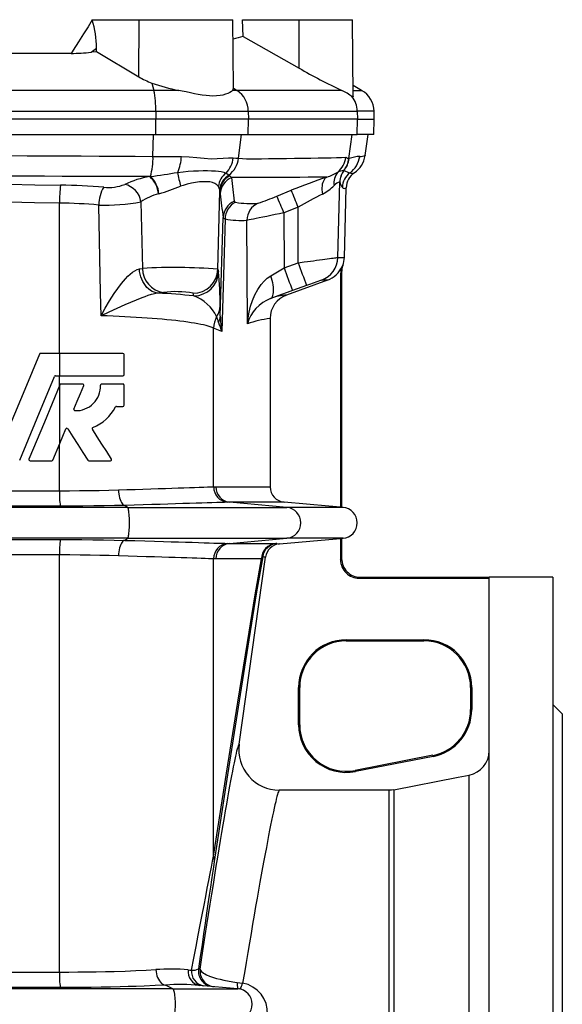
# Model space of a CAD drawing. Extents: x -73 to 1246, y -81 to 2106.
# Tile 4 of 7: x 135 to 310, y 882 to 1199. Entities that reach past the tile are written whole.
import ezdxf

# ---------------------------------------------------------------- set-up
doc = ezdxf.new("R2010")
doc.units = 0
doc.layers.get('0').update_dxf_attribs({"linetype": 'CONTINUOUS'})

msp = doc.modelspace()

# ---------------------------------------------------------------- linework, layer by layer
at = {"color": 7, "linetype": 'CONTINUOUS'}
for p, q in [((158.48, 1198.62), (158.45, 1198.7)), ((158.45, 1198.7), (173.54, 1198.7)), ((173.43, 1180.32), (173.54, 1198.7)), ((173.54, 1198.7), (203.73, 1198.7)), ((203.92, 1176.72), (203.73, 1198.7)), ((207, 1193.27), (206.76, 1198.7)), ((206.76, 1198.7), (225, 1198.7)), ((225, 1198.7), (242.23, 1198.7)), ((225.01, 1183.11), (225, 1198.7)), ((242.45, 1174.09), (242.23, 1198.7)), ((207, 1193.27), (225.01, 1183.11)), ((158.07, 1188.22), (159.84, 1189.55)), ((159.86, 1188.44), (159.84, 1189.55)), ((151.65, 1187.85), (111.77, 1187.85)), ((159.86, 1188.44), (173.43, 1180.32)), ((177.66, 1178.3), (178.29, 1175.92)), ((203.92, 1176.67), (203.92, 1176.72)), ((203.92, 1176.67), (205.09, 1175.92)), ((245.15, 1175.92), (242.42, 1177.5)), ((178.29, 1175.92), (85.14, 1175.92)), ((186.27, 1175.92), (178.29, 1175.92)), ((205.09, 1175.92), (203.59, 1175.92)), ((238.78, 1175.92), (205.09, 1175.92)), ((242.43, 1175.92), (245.15, 1175.92)), ((84.53, 1169.21), (178.89, 1169.21)), ((178.89, 1169.21), (178.9, 1166.68)), ((178.89, 1169.21), (208.67, 1169.21)), ((208.67, 1169.21), (208.73, 1166.68)), ((208.67, 1169.21), (243.75, 1169.21)), ((243.75, 1169.21), (243.82, 1166.68)), ((249.15, 1169.21), (243.75, 1169.21)), ((249.21, 1166.68), (249.15, 1169.21)), ((178.9, 1166.68), (84.52, 1166.68)), ((178.88, 1161.68), (178.9, 1166.68)), ((208.73, 1166.68), (178.9, 1166.68)), ((208.62, 1161.68), (208.73, 1166.68)), ((243.82, 1166.68), (208.73, 1166.68)), ((243.69, 1161.68), (243.82, 1166.68)), ((243.82, 1166.68), (249.21, 1166.68)), ((249.08, 1161.68), (249.21, 1166.68)), ((84.54, 1161.68), (178.88, 1161.68)), ((178, 1154.69), (178.15, 1161.68)), ((178.88, 1161.68), (208.62, 1161.68)), ((205.52, 1154.06), (206.48, 1161.68)), ((208.62, 1161.68), (243.69, 1161.68)), ((241.05, 1153.99), (242.12, 1161.68)), ((249.08, 1161.68), (243.69, 1161.68)), ((246.26, 1154.93), (247.21, 1161.68)), ((246.26, 1154.93), (246.25, 1154.88)), ((241.05, 1153.99), (241.12, 1154.01)), ((176.95, 1148.17), (177.15, 1148.19)), ((202.45, 1148.66), (202.7, 1148.4)), ((239.4, 1150.1), (239.45, 1150.09)), ((239.45, 1150.09), (239.49, 1150.08)), ((242.72, 1149.35), (242.77, 1149.38)), ((242.93, 1149.5), (242.82, 1149.41)), ((237.49, 1122.13), (238.12, 1146.44)), ((238.11, 1146.47), (238.08, 1146.5)), ((238.12, 1146.44), (238.11, 1146.47)), ((239.59, 1122.13), (240.18, 1144.59)), ((179.92, 1142.65), (179.77, 1142.6)), ((198.89, 1118.38), (199.55, 1143.51)), ((199.55, 1143.51), (199.5, 1143.93)), ((217.85, 1141.9), (222.5, 1143.77)), ((147.92, 1091.24), (147.92, 1139.65)), ((174.11, 1140.08), (174.63, 1118.61)), ((224.71, 1138.35), (220.11, 1136.5)), ((224.71, 1120.43), (224.71, 1138.35)), ((220.11, 1136.5), (220.18, 1118.78)), ((199.67, 1103.28), (200.62, 1135.02)), ((201.21, 1134.52), (200.17, 1098.35)), ((208.37, 1100.73), (208.24, 1134.12)), ((220.18, 1118.78), (224.71, 1120.43)), ((237.49, 1122.13), (239.59, 1122.13)), ((173.62, 1118.43), (174.63, 1118.61)), ((198.89, 1118.38), (199.12, 1117.54)), ((238.36, 1116.89), (238.36, 1041.73)), ((238.71, 1117.44), (238.71, 1041.7)), ((234.2, 1114.82), (220.96, 1110)), ((227.45, 1113.13), (222.91, 1111.48)), ((234.2, 1114.82), (232.23, 1114.82)), ((191.12, 1109.78), (190.89, 1110.62)), ((215.7, 1102.49), (215.7, 1048.3)), ((197.52, 1048.29), (197.52, 1099.41)), ((200.17, 1098.35), (197.52, 1099.41)), ((148, 1091.24), (141.78, 1091.24)), ((168.33, 1091.24), (148, 1091.24)), ((148, 1084.04), (148, 1091.24)), ((168.69, 1084.4), (168.69, 1090.88)), ((146.59, 1084.04), (148, 1084.04)), ((147.92, 1080.88), (147.92, 1084.04)), ((148, 1084.04), (168.33, 1084.04)), ((148.04, 1081.16), (148, 1081.09)), ((155.38, 1081.39), (148.37, 1081.39)), ((168.33, 1081.39), (161.48, 1081.39)), ((148, 1062.27), (148, 1081.09)), ((168.69, 1074.55), (168.69, 1081.03)), ((166.26, 1074.19), (168.33, 1074.19)), ((145.78, 1056.91), (148, 1062.27)), ((147.92, 1047.03), (147.92, 1062.07)), ((138.43, 1056.68), (145.45, 1056.68)), ((157.31, 1056.68), (164.32, 1056.68)), ((115.51, 1047.03), (147.92, 1047.03)), ((197.52, 1048.29), (198.21, 1048.3)), ((198.21, 1048.3), (215.7, 1048.3)), ((202.67, 1043.32), (201.98, 1043.31)), ((221.08, 1041.66), (202.67, 1043.32)), ((220.26, 1043.32), (202.67, 1043.32)), ((169.85, 1041.66), (93.57, 1041.66)), ((148.17, 1042.05), (115.25, 1042.05)), ((169.85, 1041.66), (168.89, 1042.32)), ((169.85, 1041.66), (221.08, 1041.66)), ((239.15, 1041.66), (221.08, 1041.66)), ((238.71, 1041.7), (238.36, 1041.73)), ((239.15, 1041.66), (238.71, 1041.7)), ((169.85, 1031.7), (93.57, 1031.7)), ((115.25, 1031.32), (148.17, 1031.32)), ((168.89, 1031.05), (169.85, 1031.7)), ((169.85, 1031.7), (221.08, 1031.7)), ((202.67, 1030.05), (221.08, 1031.7)), ((239.15, 1031.7), (221.08, 1031.7)), ((238.36, 1031.64), (238.71, 1031.66)), ((238.36, 1031.64), (238.36, 1024.82)), ((238.71, 1031.66), (239.15, 1031.7)), ((238.71, 1031.66), (238.71, 1025.17)), ((201.98, 1030.06), (202.67, 1030.05)), ((202.67, 1030.05), (217.48, 1030.05)), ((147.92, 1026.34), (115.51, 1026.34)), ((147.92, 892.03), (147.92, 1026.34)), ((197.52, 929.4), (197.52, 1025.08)), ((198.21, 1025.07), (197.52, 1025.08)), ((212.94, 1025.07), (198.21, 1025.07)), ((205.74, 965.41), (214.2, 1025.63)), ((238.36, 1024.82), (238.71, 1025.17)), ((244.7, 1019.18), (244.35, 1018.83)), ((244.35, 1018.83), (286.21, 1018.83)), ((244.7, 1019.18), (286.21, 1019.18)), ((306.71, 1019.18), (286.21, 1019.18)), ((286.21, 591.02), (286.21, 1019.18)), ((306.71, 1019.18), (306.71, 564.18)), ((240.21, 999.03), (265.21, 999.03)), ((240.21, 999.03), (240.21, 998.68)), ((265.21, 999.03), (265.21, 998.68)), ((240.21, 998.68), (265.21, 998.68)), ((224.86, 971.68), (224.86, 983.68)), ((224.86, 983.68), (225.21, 983.68)), ((225.21, 971.68), (225.21, 983.68)), ((280.21, 983.68), (280.21, 976.54)), ((280.56, 983.68), (280.21, 983.68)), ((280.56, 983.68), (280.56, 976.54)), ((280.56, 976.54), (280.21, 976.54)), ((309.71, 975.18), (306.71, 978.18)), ((309.71, 975.18), (309.71, 608.18)), ((224.86, 971.68), (225.21, 971.68)), ((268.08, 961.82), (243.08, 956.96)), ((268.14, 961.48), (243.14, 956.62)), ((268.14, 961.48), (268.08, 961.82)), ((243.14, 956.62), (243.08, 956.96)), ((279.74, 627.91), (279.74, 955.46)), ((254.02, 950.61), (218.61, 950.61)), ((254.02, 632.76), (254.02, 950.61)), ((255.55, 950.75), (255.55, 632.62)), ((115.51, 892.03), (147.92, 892.03)), ((192.65, 893.06), (193.18, 893.01)), ((184.41, 886.66), (182.03, 887.84)), ((184.41, 886.66), (79.01, 886.66)), ((148.17, 887.05), (115.25, 887.05)), ((184.41, 886.66), (205.35, 886.66)), ((205.35, 886.66), (192.97, 887.75))]:
    msp.add_line(p, q, dxfattribs=at)
for points in [[(158.48, 1198.62), (157.09, 1196.39), (155.68, 1194.15), (154.03, 1191.55), (152.35, 1188.93), (151.65, 1187.85)], [(159.86, 1188.44), (159.56, 1188.4), (158.07, 1188.22)], [(203.59, 1175.92), (203.83, 1176.28), (203.92, 1176.67)], [(203.59, 1175.92), (203.24, 1175.61), (202.75, 1175.29), (202.13, 1174.97), (201.38, 1174.68), (200.53, 1174.44), (199.58, 1174.25), (198.47, 1174.14), (197.27, 1174.11), (196.19, 1174.16), (195.06, 1174.27), (193.84, 1174.43), (192.59, 1174.64), (191.34, 1174.88), (190.06, 1175.14), (188.73, 1175.42), (187.39, 1175.7), (186.27, 1175.92)], [(242.01, 1174.01), (241.72, 1174.18), (241.37, 1174.41), (240.94, 1174.7), (240.45, 1175.01), (239.68, 1175.47), (238.78, 1175.92)], [(242.44, 1174.09), (242.44, 1174.04), (242.4, 1173.94), (242.31, 1173.91), (242.15, 1173.94), (242.01, 1174.01)], [(131.71, 1154.93), (137.52, 1154.9), (143.32, 1154.87), (149.13, 1154.84), (154.93, 1154.81), (160.71, 1154.78), (166.48, 1154.75), (172.25, 1154.72), (178, 1154.69)], [(178, 1154.69), (180.33, 1154.68), (182.62, 1154.66), (184.91, 1154.65), (187.15, 1154.63)], [(187.15, 1154.63), (189.68, 1154.52), (192.11, 1154.31), (194.47, 1154.08), (196.72, 1153.94), (198.7, 1153.97), (200.54, 1154.09), (202.27, 1154.19), (203.82, 1154.18)], [(203.82, 1154.18), (204.71, 1154.12), (205.52, 1154.06)], [(205.52, 1154.06), (208.04, 1153.9), (210.51, 1153.89), (212.9, 1153.95), (215.2, 1154), (218.14, 1154.02), (220.93, 1154.04), (223.56, 1154.07), (226.29, 1154.1), (228.83, 1154.14), (231.18, 1154.18), (233.33, 1154.22), (235.3, 1154.27), (237.08, 1154.31), (238.65, 1154.36), (240.03, 1154.41)], [(176.95, 1148.17), (171.35, 1148.19), (165.74, 1148.2), (160.1, 1148.22), (154.46, 1148.24), (148.78, 1148.26), (143.1, 1148.28), (137.41, 1148.3), (131.71, 1148.31), (131.71, 1148.31)], [(185.94, 1149.54), (187.66, 1149.76), (189.33, 1149.91), (191.01, 1150.02), (192.62, 1150.08), (194.11, 1150.11), (195.51, 1150.11), (196.85, 1150.08), (198.07, 1150.02), (199.08, 1149.93), (199.99, 1149.79), (200.8, 1149.59), (201.51, 1149.33)], [(201.51, 1149.33), (202.04, 1149), (202.45, 1148.66)], [(202.7, 1148.4), (203, 1148.09), (203.31, 1147.85)], [(233.98, 1148.01), (232.24, 1147.98), (230.21, 1147.96), (227.9, 1147.94), (225.28, 1147.92), (222.38, 1147.9), (219.19, 1147.89), (215.66, 1147.87), (211.84, 1147.86), (207.72, 1147.86), (203.31, 1147.85)], [(233.98, 1148.01), (233.64, 1147.8), (233.32, 1147.52), (233.05, 1147.17), (232.82, 1146.75), (232.63, 1146.27), (232.49, 1145.74), (232.41, 1145.16), (232.37, 1144.55), (232.38, 1143.9), (232.44, 1143.24), (232.56, 1142.56)], [(242.33, 1149.04), (242.48, 1149.16), (242.73, 1149.34)], [(131.71, 1145.7), (131.71, 1145.7), (139.98, 1145.57), (148.25, 1145.42)], [(199.05, 1145.01), (198.56, 1145.55), (197.9, 1145.98), (197.15, 1146.26), (196.27, 1146.44), (195.28, 1146.54), (194.15, 1146.54), (192.93, 1146.46), (191.64, 1146.28), (190.35, 1146.04), (189.02, 1145.72), (187.69, 1145.33), (186.89, 1145.05)], [(199.5, 1143.93), (199.33, 1144.47), (199.05, 1145.01)], [(199.62, 1142.58), (199.58, 1143), (199.55, 1143.51)], [(147.92, 1139.65), (139.82, 1139.78), (131.71, 1139.9)], [(161.29, 1103.36), (161.13, 1110.73), (160.53, 1139.02)], [(204.11, 1140.27), (204.25, 1140.05), (204.58, 1139.93)], [(220.11, 1136.5), (218.7, 1136.21), (217.3, 1135.92), (215.94, 1135.65), (214.62, 1135.38), (213.37, 1135.12), (212.22, 1134.89), (211.21, 1134.69), (210.33, 1134.51), (209.58, 1134.36), (208.98, 1134.25), (208.53, 1134.16), (208.24, 1134.12)], [(201.21, 1134.52), (200.8, 1134.72), (200.62, 1135.02)], [(224.71, 1120.43), (226.7, 1120.7), (227.7, 1120.84), (228.68, 1120.97), (229.68, 1121.1), (230.65, 1121.23), (231.6, 1121.36), (232.5, 1121.48), (233.32, 1121.59), (234.08, 1121.69), (234.79, 1121.79), (235.43, 1121.87), (235.97, 1121.94), (236.44, 1122), (236.83, 1122.05), (237.13, 1122.09), (237.38, 1122.12), (237.49, 1122.13)], [(238.84, 1119.24), (238.97, 1119.4), (239.09, 1119.56)], [(161.29, 1103.36), (161.3, 1103.39), (162.62, 1105.8), (164.02, 1108.19), (165.5, 1110.53), (166.64, 1112.19), (167.85, 1113.79), (169.12, 1115.28), (169.88, 1116.07), (170.66, 1116.79), (171.46, 1117.42), (172.12, 1117.85), (172.89, 1118.22), (173.62, 1118.43)], [(179.67, 1110.66), (179.03, 1110.75), (178.39, 1110.93), (177.77, 1111.2), (177.17, 1111.55), (176.6, 1111.99), (176.06, 1112.49), (175.56, 1113.07), (175.11, 1113.71), (174.71, 1114.41), (174.37, 1115.15), (174.08, 1115.93), (173.86, 1116.75), (173.71, 1117.58), (173.62, 1118.43)], [(208.37, 1100.73), (208.37, 1100.75), (208.6, 1102.66), (208.96, 1104.57), (209.43, 1106.43), (210.05, 1108.26), (210.81, 1110.05), (211.73, 1111.78), (212.86, 1113.42), (213.76, 1114.48), (214.79, 1115.44), (215.95, 1116.26)], [(215.87, 1108.92), (216.1, 1109.06), (216.3, 1109.27), (216.47, 1109.56), (216.61, 1109.91), (216.71, 1110.33), (216.77, 1110.82), (216.8, 1111.36), (216.78, 1111.96), (216.73, 1112.6), (216.65, 1113.28), (216.52, 1113.99), (216.37, 1114.73), (216.18, 1115.49), (215.95, 1116.26)], [(215.95, 1116.26), (216.98, 1116.86), (218.02, 1117.48), (219.1, 1118.13), (220.18, 1118.78)], [(238.71, 1117.44), (238.54, 1117.16), (238.36, 1116.89)], [(179.67, 1110.66), (178.92, 1110.55), (178.09, 1110.37), (177.37, 1110.17), (176.39, 1109.86), (175.4, 1109.51), (174.41, 1109.14), (172.57, 1108.4), (170.75, 1107.63), (168.95, 1106.85), (166.37, 1105.7), (163.83, 1104.54), (161.31, 1103.38), (161.29, 1103.36)], [(181.35, 1110.85), (180.55, 1110.75), (179.67, 1110.66)], [(222.91, 1111.48), (221.15, 1110.83), (219.39, 1110.2), (217.61, 1109.55), (215.87, 1108.92)], [(197.52, 1099.41), (197.02, 1099.61), (196.44, 1099.81), (195.79, 1100.01), (195.06, 1100.2), (194.25, 1100.4), (193.38, 1100.58), (192.43, 1100.77), (191.41, 1100.95), (190.32, 1101.13), (189.17, 1101.3), (187.95, 1101.47), (186.67, 1101.63), (185.32, 1101.79), (183.92, 1101.95), (182.46, 1102.09), (180.94, 1102.23), (179.37, 1102.37), (177.75, 1102.5), (176.08, 1102.62), (174.36, 1102.74), (172.6, 1102.85), (170.8, 1102.96), (168.97, 1103.05), (167.09, 1103.14), (165.19, 1103.22), (163.25, 1103.3), (161.29, 1103.36)], [(141.45, 1091.02), (136.75, 1079.67), (132.05, 1068.32)], [(135.11, 1056.91), (140.69, 1070.37), (146.26, 1083.82)], [(148, 1081.09), (143.05, 1069.14), (138.1, 1057.18)], [(152.57, 1073.3), (153.62, 1075.84), (154.67, 1078.37), (155.71, 1080.89)], [(148, 1062.27), (148.96, 1064.59), (149.92, 1066.91)], [(150.56, 1066.96), (152.18, 1064.42), (153.8, 1061.88), (155.4, 1059.36), (157, 1056.85)], [(164.62, 1057.24), (163.11, 1059.61), (161.59, 1062.01), (160.05, 1064.43), (158.49, 1066.86)], [(147.92, 1047.03), (151.13, 1047.04), (154.31, 1047.06), (157.47, 1047.09), (160.68, 1047.15), (163.83, 1047.22), (166.91, 1047.3)], [(166.91, 1047.3), (169.61, 1047.38), (172.23, 1047.46), (174.77, 1047.54), (177.29, 1047.62), (179.7, 1047.7), (181.99, 1047.77), (184.11, 1047.84), (186.11, 1047.91), (187.98, 1047.97), (189.76, 1048.03), (191.4, 1048.09), (192.89, 1048.14), (194.34, 1048.18), (195.59, 1048.23), (196.66, 1048.26), (197.52, 1048.29)], [(166.91, 1047.3), (166.95, 1046.63), (167.02, 1045.96), (167.12, 1045.33), (167.26, 1044.73), (167.43, 1044.17), (167.63, 1043.68), (167.85, 1043.24), (168.09, 1042.89), (168.35, 1042.61), (168.62, 1042.42), (168.89, 1042.32)], [(201.98, 1043.31), (201.06, 1043.28), (199.93, 1043.25), (198.57, 1043.2), (196.99, 1043.15), (195.43, 1043.11), (193.71, 1043.05), (191.85, 1042.99), (189.78, 1042.93), (187.57, 1042.86), (185.22, 1042.79), (182.81, 1042.72), (180.27, 1042.64), (177.64, 1042.57), (174.82, 1042.49), (171.9, 1042.4), (168.89, 1042.32)], [(238.36, 1041.73), (234.55, 1042.07), (220.26, 1043.32)], [(168.89, 1042.32), (165.65, 1042.24), (162.32, 1042.17), (158.94, 1042.12), (155.39, 1042.08), (151.79, 1042.06), (148.17, 1042.05)], [(169.85, 1031.7), (169.93, 1031.8), (170.01, 1031.98), (170.09, 1032.24), (170.16, 1032.57), (170.22, 1032.97), (170.28, 1033.43), (170.33, 1033.94), (170.37, 1034.5), (170.4, 1035.1), (170.42, 1035.72), (170.43, 1036.36), (170.43, 1037.01), (170.42, 1037.65), (170.4, 1038.27), (170.37, 1038.87), (170.33, 1039.43), (170.28, 1039.94), (170.22, 1040.4), (170.16, 1040.8), (170.09, 1041.13), (170.01, 1041.39), (169.93, 1041.57), (169.85, 1041.66)], [(148.17, 1031.32), (151.67, 1031.31), (155.15, 1031.29), (158.59, 1031.25), (162.09, 1031.2), (165.54, 1031.13), (168.89, 1031.05)], [(168.89, 1031.05), (168.62, 1030.95), (168.35, 1030.76), (168.09, 1030.48), (167.85, 1030.12), (167.63, 1029.69), (167.43, 1029.2), (167.26, 1028.64), (167.12, 1028.04), (167.02, 1027.4), (166.95, 1026.74), (166.91, 1026.07)], [(168.89, 1031.05), (172.17, 1030.96), (175.34, 1030.87), (178.44, 1030.78), (181.4, 1030.69), (183.88, 1030.62), (186.24, 1030.55), (188.46, 1030.48), (190.62, 1030.41), (192.63, 1030.35), (194.48, 1030.29), (196.12, 1030.24), (197.61, 1030.19), (198.94, 1030.15), (200.13, 1030.12), (201.15, 1030.09), (201.98, 1030.06)], [(218.72, 1029.92), (234.54, 1031.3), (238.36, 1031.64)], [(166.91, 1026.07), (163.94, 1026.15), (160.89, 1026.22), (157.79, 1026.27), (154.53, 1026.31), (151.24, 1026.33), (147.92, 1026.34)], [(197.52, 1025.08), (196.78, 1025.1), (195.87, 1025.13), (194.8, 1025.17), (193.55, 1025.21), (192.13, 1025.26), (190.57, 1025.31), (188.9, 1025.37), (187.1, 1025.43), (185.17, 1025.49), (183.06, 1025.56), (180.82, 1025.63), (178.47, 1025.71), (175.77, 1025.79), (172.96, 1025.88), (169.98, 1025.97), (166.91, 1026.07)], [(197.52, 929.4), (201.68, 956.04), (205.3, 978.95), (208.38, 998.1), (210.93, 1013.47), (212.94, 1025.07)], [(213.3, 1025.75), (211.36, 1014.5), (208.83, 999.04), (205.71, 979.39), (202.01, 955.57), (197.73, 927.59)], [(213.3, 1025.75), (213.27, 1025.66), (212.94, 1025.07)], [(214.2, 1025.63), (213.75, 1025.65), (213.3, 1025.75)], [(193.18, 893.01), (193.74, 896.68), (194.3, 900.27), (194.84, 903.79), (195.38, 907.23), (195.91, 910.6), (196.42, 913.88), (196.93, 917.08), (197.42, 920.19), (197.91, 923.22), (198.38, 926.15), (198.84, 928.99), (199.29, 931.74), (199.73, 934.39), (200.16, 936.95), (200.57, 939.4), (200.97, 941.75), (201.35, 944), (201.72, 946.14), (202.08, 948.18), (202.43, 950.11), (202.76, 951.93), (203.07, 953.64), (203.37, 955.24), (203.65, 956.73), (203.92, 958.1), (204.18, 959.36), (204.41, 960.5), (204.64, 961.53), (204.84, 962.44), (205.03, 963.23), (205.21, 963.91), (205.36, 964.46), (205.51, 964.9), (205.63, 965.22), (205.74, 965.41)], [(255.55, 950.75), (276.21, 954.77), (279.74, 955.46)], [(218.61, 950.61), (218.5, 950.41), (218.37, 950.11), (218.22, 949.69), (218.06, 949.16), (217.88, 948.51), (217.69, 947.75), (217.48, 946.88), (217.25, 945.9), (217, 944.8), (216.74, 943.6), (216.46, 942.29), (216.17, 940.86), (215.86, 939.34), (215.54, 937.7), (215.2, 935.96), (214.85, 934.12), (214.48, 932.17), (214.1, 930.12), (213.7, 927.98), (213.29, 925.73), (212.86, 923.39), (212.43, 920.95), (211.98, 918.42), (211.52, 915.8), (211.04, 913.1), (210.55, 910.3), (210.06, 907.42), (209.55, 904.45), (209.03, 901.4), (208.5, 898.28), (207.96, 895.08), (207.41, 891.8), (206.85, 888.45)], [(255.55, 950.75), (254.71, 950.63), (254.02, 950.61)], [(190.42, 892.62), (191.17, 896.55), (191.88, 900.31), (192.57, 903.89), (193.22, 907.28), (193.84, 910.5), (194.42, 913.53), (194.97, 916.37), (195.48, 919.03), (195.96, 921.49), (196.41, 923.76), (196.82, 925.84), (197.19, 927.72), (197.52, 929.4)], [(197.73, 927.59), (197.46, 925.84), (197.17, 923.88), (196.84, 921.71), (196.49, 919.34), (196.11, 916.75), (195.7, 913.96), (195.26, 910.97), (194.79, 907.78), (194.3, 904.39), (193.78, 900.8), (193.23, 897.02), (192.65, 893.06)], [(147.92, 892.03), (150.89, 892.03), (153.85, 892.05), (156.78, 892.08), (159.76, 892.13), (162.69, 892.19), (165.56, 892.26), (169.08, 892.37), (172.48, 892.5), (175.8, 892.65), (178.95, 892.82)], [(178.95, 892.82), (179, 892.15), (179.11, 891.48), (179.28, 890.84), (179.49, 890.24), (179.76, 889.69), (180.06, 889.19), (180.41, 888.76), (180.79, 888.4), (181.19, 888.13), (181.6, 887.94), (182.03, 887.84)], [(189.3, 892.73), (189.86, 892.67), (190.42, 892.62)], [(193.18, 893.01), (193.28, 892.6), (193.63, 892.16), (194.22, 891.71), (194.66, 891.45), (195.17, 891.19), (196.2, 890.75), (197.42, 890.31), (198.46, 890), (199.61, 889.7), (200.83, 889.41), (202.55, 889.08), (204.36, 888.79), (205.12, 888.69)], [(182.03, 887.84), (178.66, 887.67), (175.12, 887.52), (172.62, 887.43), (170.05, 887.35), (167.42, 887.28), (164.38, 887.21), (161.28, 887.15), (158.12, 887.11), (154.84, 887.07), (151.52, 887.05), (148.17, 887.05)], [(205.12, 888.69), (205.98, 888.58), (206.85, 888.45)], [(184.41, 876.7), (184.53, 876.8), (184.63, 876.98), (184.74, 877.24), (184.84, 877.57), (184.93, 877.97), (185.01, 878.43), (185.07, 878.94), (185.13, 879.5), (185.17, 880.1), (185.2, 880.72), (185.22, 881.36), (185.22, 882.01), (185.2, 882.65), (185.17, 883.27), (185.13, 883.87), (185.07, 884.43), (185.01, 884.94), (184.93, 885.4), (184.84, 885.8), (184.74, 886.13), (184.63, 886.39), (184.53, 886.57), (184.41, 886.66)]]:
    msp.add_lwpolyline(points, dxfattribs=at)
for centre, radius, start, end in [((126.59, 1189.2), 33.25, 0.6042, 16.462), ((214.39, 1156.93), 37.08, 101.4925, 106.6134), ((151.56, 1244.78), 56.93, 270.0944, 276.5655), ((322.64, 1353.49), 196.37, 240.1861, 244.7216), ((186.12, 1201.46), 24.65, 239.0207, 249.9369), ((197.4, 1232.93), 58.08, 250.133, 258.953), ((148.04, 1169.82), 30.86, 358.8671, 11.4165), ((200.5, 1169.16), 8.17, 0.3191, 55.8547), ((235.72, 1169), 8.04, 1.4617, 38.5122), ((241.15, 1169), 8, 1.5, 60), ((157.48, 1154.06), 20.53, 343.4151, 1.7655), ((173.27, 1155.22), 13.89, 335.8762, 357.5486), ((195.22, 1155.31), 8.68, 316.4187, 352.5224), ((232.08, 1155.5), 8.02, 312.6467, 352.1903), ((242.14, 1158.06), 4.22, 239.9712, 255.0874), ((245.2, 1142.1), 12.59, 93.0932, 108.918), ((236.6, 1155.77), 8, 306.6695, 352.0655), ((238.36, 1156.04), 7.98, 303.5398, 351.9954), ((244.6, 1160.17), 5.5, 269.216, 287.6305), ((197.23, 1155.2), 8.37, 308.6204, 352.1828), ((233.12, 1155.06), 8, 321.6418, 352.2837), ((233.23, 1155.05), 7.96, 321.4513, 352.4585), ((182.1, 1117.59), 31.02, 99.5513, 115.1671), ((171.41, 1141.87), 8.39, 5.0247, 48.7001), ((147.73, 1369.35), 223.11, 277.5794, 279.8633), ((171.35, 1141.83), 8.61, 5.4241, 47.6342), ((235.43, 1157.65), 50.15, 189.3057, 194.5504), ((205.31, 1144.3), 6.3, 127.152, 173.5634), ((205.38, 1143.54), 5.89, 119.8047, 176.2551), ((205.3, 1143.26), 5.76, 116.8124, 177.5069), ((205.54, 1142.37), 5.92, 112.0997, 177.9114), ((314.16, 1155.71), 111.12, 184.0554, 187.9883), ((307.86, 930.5), 229.72, 108.7612, 111.8152), ((228.71, 1164.41), 17.23, 287.8058, 300.7189), ((241.23, 1146.25), 5.01, 137.934, 190.7103), ((239.54, 1145.71), 4.39, 91.9023, 117.5154), ((244.1, 1146.33), 6.02, 141.3125, 178.3921), ((244.12, 1146.3), 6.01, 140.8895, 178.3459), ((244.1, 1146.27), 5.98, 140.4169, 178.3605), ((244.95, 1144.53), 6, 126.5115, 178.4498), ((259.84, 1200.13), 54.02, 247.8757, 250.0175), ((246.18, 1144.44), 6.01, 124.0446, 178.4937), ((242.06, 1150.75), 1.55, 244.0162, 295.2898), ((195.81, 1139.78), 47.89, 173.2279, 180.1466), ((144.65, 920.29), 225.17, 85.5335, 89.0843), ((171.28, 1139.03), 10.75, 147.7371, 180.0305), ((163.77, 1158.7), 14.02, 263.5289, 291.5057), ((167.5, 1139.13), 6.68, 8.1911, 77.8227), ((151.28, 1236.87), 98.48, 286.9094, 291.1999), ((225.99, 1155.43), 14.45, 297.0455, 315.5818), ((239.27, 1142.81), 3.87, 107.8946, 139.7366), ((243.23, 1147.78), 5.28, 194.7156, 215.8194), ((239.61, 1145.17), 0.812, 215.7243, 314.8174), ((184.03, 1125.45), 17.68, 103.9442, 124.1398), ((318.94, 1154.48), 119.91, 185.6928, 189.3363), ((192.25, 1200.87), 64.29, 287.7309, 293.4657), ((65.37, 1074.89), 166.56, 21.7089, 23.7211), ((65.03, 1076.13), 171.38, 21.2884, 23.2435), ((286.73, 1032.11), 123.02, 116.1273, 120.2747), ((144.98, 954.62), 185.06, 85.1808, 89.0908), ((162.92, 1196.21), 57.24, 267.6055, 281.2728), ((206.59, 1134.83), 5.97, 114.4997, 178.1812), ((207.27, 1134.5), 6.06, 116.3343, 179.7736), ((209.29, 1166.54), 27.03, 259.9667, 275.392), ((214.23, 1134.15), 5.99, 113.6316, 180.2684), ((206.26, 1161.14), 27.09, 259.2514, 274.1898), ((447.06, 1199.49), 235.98, 199.5721, 201.4668), ((229.49, 1122.34), 8, 290.0127, 358.5058), ((231.46, 1122.34), 8, 289.9906, 337.2047), ((244.44, 1116.89), 6.07, 157.1968, 179.9857), ((244.8, 1117.44), 6.09, 159.6308, 179.9875), ((231.6, 1122.34), 8, 339.641, 358.4996), ((184.93, 929.14), 189.76, 85.782, 93.1129), ((182.51, 1118.65), 7.88, 180.2566, 261.5531), ((190.89, 1118.62), 8, 270.0353, 358.26), ((191.12, 1117.78), 8, 270.0356, 358.26), ((82.44, 1106.8), 117.17, 359.8725, 5.2606), ((442.46, 1197.81), 235.91, 199.5718, 201.4671), ((283.03, 964), 159.15, 108.6144, 110.4403), ((162.29, 808.27), 302.89, 84.5382, 86.7107), ((185.4, 1081.3), 29.83, 79.3873, 97.8042), ((186.57, 1097.41), 13.18, 25.4565, 69.7869), ((223.7, 1102.49), 8, 109.9938, 180.0006), ((221.85, 1093.27), 16.76, 93.0534, 110.9256), ((192.93, 1106.82), 6.69, 325.9357, 357.5317), ((39.33, 1102.16), 160.34, 0.4017, 1.5657), ((220.31, 1097.33), 12.42, 110.9726, 164.0902), ((205.74, 1099.25), 8.22, 152.235, 178.8789), ((185.51, 1097.55), 14.09, 15.0469, 23.0915), ((194.53, 1103.54), 5.15, 333.0605, 357.0987), ((215.86, 1105.76), 17.35, 195.1977, 205.2861), ((225.13, 1103.39), 25.46, 180.2433, 191.4198), ((219.17, 1071.84), 30.84, 96.4628, 110.496), ((141.78, 1090.88), 0.36, 90.0051, 157.4953), ((168.33, 1090.88), 0.36, 0.0017, 89.9965), ((168.33, 1084.4), 0.36, 269.9995, 359.9975), ((146.59, 1083.68), 0.36, 90.0019, 157.4986), ((148.37, 1081.03), 0.36, 89.9917, 157.5089), ((155.38, 1081.03), 0.36, 337.4957, 90.005), ((161.48, 1081.03), 0.36, 89.996, 182.1458), ((168.33, 1081.03), 0.36, 0.0014, 90.0015), ((153.2, 1080.72), 7.92, 267.7195, 2.1392), ((152.9, 1073.16), 0.36, 157.5017, 267.7133), ((153.21, 1080.72), 14.4, 292.2561, 332.1715), ((166.26, 1073.83), 0.36, 90.0041, 152.1715), ((168.33, 1074.55), 0.36, 269.9945, 0.0026), ((150.26, 1066.77), 0.36, 32.5045, 157.4971), ((158.8, 1067.06), 0.36, 112.2643, 212.4923), ((138.43, 1057.04), 0.36, 157.5035, 269.9941), ((145.45, 1057.04), 0.36, 270.0133, 337.4873), ((157.31, 1057.04), 0.36, 212.5056, 269.9877), ((164.32, 1057.04), 0.36, 269.9981, 32.5017), ((172.97, 1045.82), 25.08, 177.2356, 188.6472), ((202.48, 1048.23), 4.95, 179.392, 264.2485), ((203.16, 1048.24), 4.95, 179.3239, 264.2716), ((220.7, 1048.3), 5, 180.0001, 265.0015), ((220.54, 1036.68), 5.01, 276.1363, 83.8637), ((238.71, 1036.68), 5, 275, 85), ((177.13, 1027.34), 29.23, 172.1649, 181.9522), ((202.49, 1025.12), 4.97, 95.8762, 180.4835), ((203.17, 1025.12), 4.96, 95.8496, 180.5551), ((217.93, 1025.08), 4.99, 95.1324, 180.0883), ((218.25, 1025.05), 5, 94.9943, 171.9995), ((219.15, 1024.94), 5, 94.9967, 171.9962), ((217.58, 1028.72), 1.33, 79.6605, 94.0438), ((218.58, 1032.4), 2.49, 252.1097, 273.112), ((244.34, 1024.81), 5.98, 179.954, 270.046), ((244.69, 1025.16), 5.98, 179.954, 270.0461), ((240.21, 983.68), 15.35, 90, 180), ((265.21, 983.68), 15.35, 0, 90), ((240.21, 983.68), 15, 90, 180), ((265.21, 983.68), 15, 0, 90), ((265.21, 976.54), 15, 281, 0), ((265.21, 976.54), 15.35, 281, 0), ((240.21, 971.68), 15.35, 180, 281), ((240.21, 971.68), 15, 180, 281), ((218.61, 963.6), 13, 171.9896, 269.9883), ((278.21, 963.31), 8, 281.0144, 0.0107), ((193.51, 928.04), 4.24, 353.9349, 18.7076), ((172.97, 890.82), 25.08, 177.2356, 188.6473), ((183.54, 829.67), 63.32, 84.7873, 94.1561), ((193.77, 892.18), 4.5, 173.0132, 259.8389), ((194.94, 892.13), 4.55, 173.8193, 260.5646), ((190.89, 896.13), 3.54, 262.2598, 299.799), ((197.6, 892.36), 5, 171.9964, 264.9953), ((198.13, 892.31), 5, 171.9964, 264.9953), ((186.87, 815.96), 72.05, 85.1457, 93.8555), ((208.84, 888.08), 3.77, 170.6694, 202.1332), ((205.21, 878.93), 9.66, 273.4192, 80.2456), ((203.96, 888.77), 2.9, 311.3664, 353.7991), ((204.91, 881.68), 5, 275, 85)]:
    msp.add_arc(centre, radius, start, end, dxfattribs=at)

doc.saveas('drawing.dxf')
